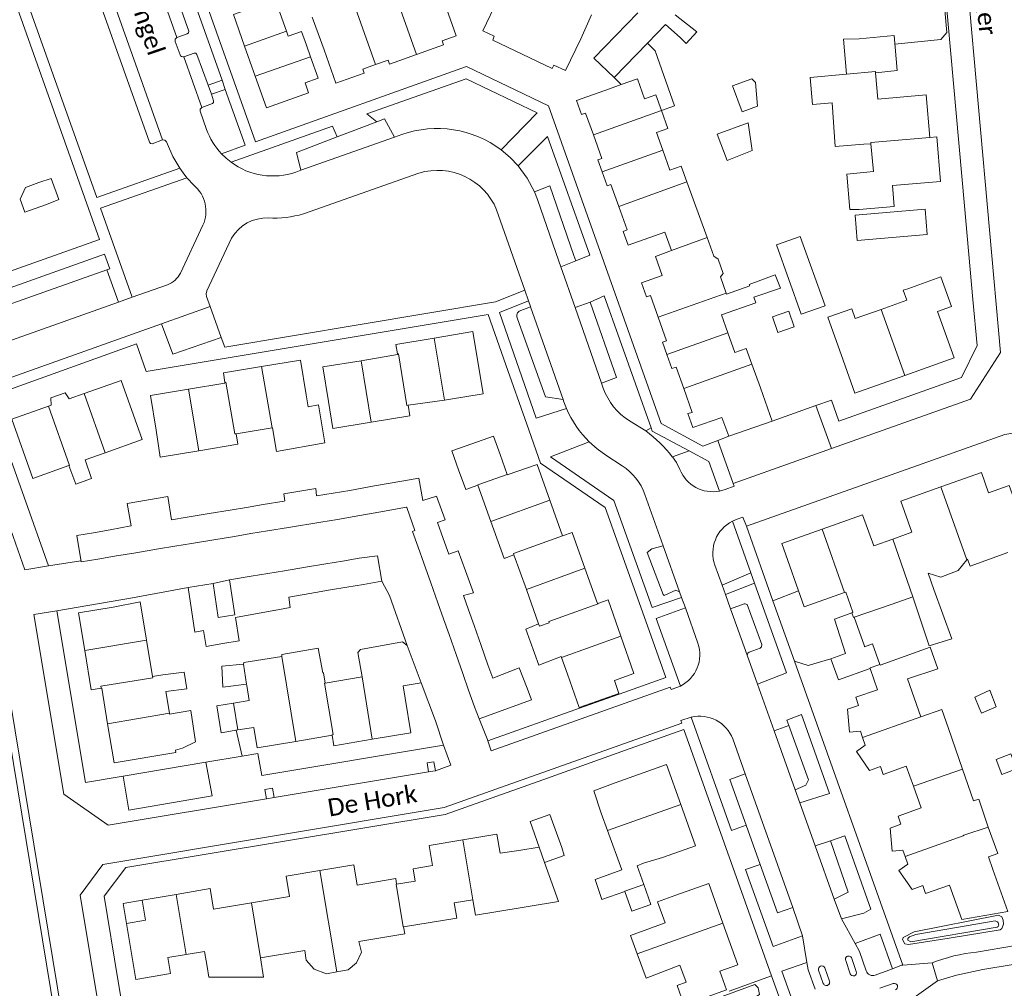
# Model space of a CAD drawing. Extents: x 177628 to 188968, y 384226 to 390673.
# Tile 221 of 256: x 184523 to 184663, y 386131 to 386269. Entities that reach past the tile are written whole.
import ezdxf

# ---------------------------------------------------------------- set-up
doc = ezdxf.new("R2010")
doc.units = 0
for name, color, linetype, lineweight in [('B01_D', 14, 'Continuous', 9), ('B01_F', 14, 'Continuous', 9), ('B01_T', 14, 'Continuous', 9), ('B02_D', 14, 'Continuous', 9), ('B02_F', 14, 'Continuous', 9), ('B02_T', 14, 'Continuous', 9), ('B07_D', 14, 'Continuous', 9), ('B11_F', 14, 'Continuous', 9), ('B11_S', 14, 'Continuous', 9), ('B14_F', 14, 'Continuous', 9), ('B17_T', 14, 'Continuous', 9), ('T01_F', 253, 'Continuous', 9), ('T01_T', 253, 'Continuous', 9), ('T04_F', 253, 'HAAG', 9), ('T05_F', 253, 'Continuous', 9), ('T05_T', 253, 'Continuous', 9), ('T09_F', 253, 'Continuous', 9), ('T22_T', 253, 'Continuous', 9), ('V00_D', 253, 'Continuous', 9), ('V00_F', 8, 'Continuous', 9), ('V00_T', 8, 'Continuous', 9), ('W01_F', 253, 'Continuous', 9), ('Z06', 7, 'Continuous', 9)]:
    doc.layers.add(name, color=color, linetype=linetype, lineweight=lineweight)
doc.styles.add('Legend', font='calibri.ttf')
doc.linetypes.add('HAAG', pattern='A,4,-1,[5,TOPOCAD.SHX,S=0.35,R=0,X=-0.35,Y=-0.35],-1', length=6)

msp = doc.modelspace()

# ---------------------------------------------------------------- linework, layer by layer
at = {"layer": 'B01_D', "linetype": 'Continuous'}
for points in [[(184579.481, 386263.843), (184583.324, 386265.21), (184583.133, 386265.785), (184585.118, 386266.489), (184583.443, 386271.2)], [(184566.321, 386264.484), (184567.98, 386259.767), (184572.018, 386261.187), (184571.828, 386261.745), (184573.632, 386262.392)], [(184573.632, 386262.392), (184575.418, 386263.032), (184575.609, 386262.466), (184579.481, 386263.843)], [(184532.084, 386215.515), (184537.378, 386217.391), (184540.367, 386208.957), (184535.08, 386207.075)], [(184529.951, 386214.759), (184532.084, 386215.515)], [(184529.908, 386205.234), (184524.794, 386203.414), (184521.786, 386211.866), (184526.985, 386213.708)], [(184526.985, 386213.708), (184527.385, 386213.85)], [(184535.08, 386207.075), (184532.214, 386206.055)]]:
    msp.add_lwpolyline(points, dxfattribs=at)
at = {"layer": 'B01_F', "linetype": 'Continuous'}
for points in [[(184566.421, 386208.461), (184565.478, 386213.885), (184564.037, 386213.634)], [(184641.521, 386184.269), (184641.681, 386184.327), (184640.662, 386187.222)], [(184595.066, 386181.942), (184596.928, 386176.814), (184600.108, 386178.031)], [(184605.808, 386155.703), (184604.759, 386158.902), (184607.797, 386160.031)]]:
    msp.add_lwpolyline(points, dxfattribs=at)
at = {"layer": 'B01_T', "linetype": 'Continuous'}
for points in [[(184558.078, 386271.184), (184553.364, 386269.517), (184554.952, 386265.027)], [(184558.078, 386271.184), (184559.306, 386271.738), (184560.936, 386267.143)], [(184591.077, 386271.711), (184588.921, 386267.2), (184590.561, 386266.428), (184590.332, 386265.863), (184598.79, 386261.818), (184599.065, 386262.335), (184600.719, 386261.564), (184602.877, 386266.074)], [(184604.397, 386269.503), (184602.877, 386266.074)], [(184564.609, 386269.168), (184566.321, 386264.484)], [(184560.936, 386267.143), (184561.182, 386266.451), (184563.063, 386267.119), (184563.783, 386265.169)], [(184554.952, 386265.027), (184556.473, 386260.725)], [(184564.369, 386263.517), (184563.783, 386265.169)], [(184556.473, 386260.725), (184558.061, 386256.234), (184564.082, 386258.37), (184563.594, 386259.783), (184565.456, 386260.457), (184564.369, 386263.517)], [(184640.776, 386261.006), (184635.589, 386260.532), (184635.94, 386256.697)], [(184652.656, 386252.024), (184652.114, 386258.094), (184645.226, 386257.489), (184644.904, 386261.226)], [(184614.378, 386255.849), (184613.583, 386258.091), (184611.982, 386257.524), (184610.98, 386260.349), (184608.657, 386259.539)], [(184607.002, 386258.962), (184602.297, 386257.271), (184603.002, 386255.271), (184603.576, 386255.478), (184604.686, 386252.374)], [(184608.657, 386259.539), (184607.002, 386258.962)], [(184638.701, 386256.943), (184635.94, 386256.697)], [(184614.596, 386250.179), (184613.697, 386252.714), (184615.289, 386253.278), (184614.378, 386255.849)], [(184604.686, 386252.374), (184605.882, 386249.029), (184605.307, 386248.826), (184605.92, 386247.092)], [(184642.584, 386241.764), (184647.567, 386242.181), (184647.317, 386245.161), (184654.183, 386245.736), (184653.648, 386252.12), (184652.656, 386252.024)], [(184618, 386245.662), (184617.201, 386247.914), (184615.6, 386247.346), (184614.596, 386250.179)], [(184640.809, 386246.798), (184644.604, 386247.137), (184644.248, 386251.12)], [(184644.248, 386251.12), (184643.255, 386251.032)], [(184605.92, 386247.092), (184606.625, 386245.095), (184607.193, 386245.291), (184608.309, 386242.187)], [(184640.809, 386246.798), (184641.259, 386241.717)], [(184608.309, 386242.187), (184609.512, 386238.842), (184608.934, 386238.628), (184609.646, 386236.64), (184614.878, 386238.521), (184615.822, 386235.895)], [(184641.259, 386241.717), (184642.584, 386241.764)], [(184615.822, 386235.895), (184613.535, 386235.063)], [(184613.535, 386235.063), (184614.512, 386232.332), (184611.546, 386231.271), (184612.258, 386229.278), (184612.816, 386229.48), (184613.929, 386226.372)], [(184622.79, 386232.153), (184623.62, 386229.815)], [(184649.072, 386218.091), (184656.101, 386220.597), (184653.752, 386227.189), (184655.739, 386227.898), (184654.231, 386232.131), (184649.521, 386230.452)], [(184623.62, 386229.815), (184623.672, 386229.669), (184626.98, 386230.844)], [(184645.718, 386227.506), (184649.363, 386228.8), (184648.858, 386230.223), (184649.521, 386230.452)], [(184623.846, 386224.162), (184622.942, 386226.707), (184627.833, 386228.444), (184627.551, 386229.238)], [(184640.284, 386220.267), (184638.114, 386226.398), (184641.508, 386227.603), (184642.01, 386226.189), (184645.718, 386227.506)], [(184613.929, 386226.372), (184615.129, 386223.021), (184614.55, 386222.815), (184615.168, 386221.086)], [(184576.757, 386221.158), (184576.539, 386222.523), (184581.995, 386223.42)], [(184581.995, 386223.42), (184587.52, 386224.329), (184588.974, 386215.471), (184584.04, 386214.661)], [(184627.268, 386219.676), (184626.448, 386221.913), (184624.846, 386221.344), (184623.846, 386224.162)], [(184571.559, 386220.193), (184576.774, 386221.051), (184576.757, 386221.158)], [(184615.168, 386221.086), (184615.877, 386219.101), (184616.466, 386219.278), (184617.555, 386216.207)], [(184552.139, 386217.098), (184551.935, 386218.462), (184557.365, 386219.353)], [(184557.365, 386219.353), (184562.944, 386220.269), (184563.754, 386215.335)], [(184566.943, 386214.366), (184566.131, 386219.3), (184571.559, 386220.193)], [(184628.505, 386216.302), (184627.268, 386219.676)], [(184640.284, 386220.267), (184641.963, 386215.557), (184649.072, 386218.091)], [(184542.346, 386210.304), (184541.532, 386215.237), (184546.981, 386216.136)], [(184546.981, 386216.136), (184552.155, 386216.99), (184552.139, 386217.098)], [(184623.996, 386209.414), (184623.006, 386212.108), (184618.88, 386210.65), (184618.159, 386212.642), (184618.752, 386212.829), (184617.555, 386216.207)], [(184628.505, 386216.302), (184630.165, 386211.585)], [(184529.951, 386214.759), (184529.388, 386215.622), (184527.314, 386214.887), (184527.385, 386213.85)], [(184564.037, 386213.634), (184563.754, 386215.335)], [(184573.009, 386211.444), (184567.517, 386210.538), (184566.943, 386214.366)], [(184578.284, 386213.833), (184578.528, 386212.355), (184573.009, 386211.444)], [(184583.451, 386214.576), (184578.284, 386213.833)], [(184584.04, 386214.661), (184583.451, 386214.576)], [(184558.873, 386210.613), (184553.75, 386209.78)], [(184558.941, 386210.624), (184558.873, 386210.613)], [(184630.165, 386211.585), (184623.996, 386209.414)], [(184548.428, 386207.352), (184542.935, 386206.434), (184542.346, 386210.304)], [(184553.75, 386209.78), (184553.98, 386208.28), (184548.428, 386207.352)], [(184598.463, 386200.311), (184596.645, 386205.392), (184592.407, 386203.908), (184592.379, 386203.987)], [(184654.238, 386202.224), (184659.99, 386204.26), (184661.03, 386201.34), (184663.97, 386202.38), (184665.34, 386198.55)], [(184590.066, 386197.262), (184588.207, 386202.446)], [(184647.354, 386194.775), (184650.07, 386195.74), (184648.49, 386200.19), (184654.238, 386202.224)], [(184600.287, 386195.245), (184598.463, 386200.311)], [(184637.304, 386196.198), (184643.05, 386198.24), (184644.64, 386193.81), (184647.354, 386194.775)], [(184593.36, 386192.52), (184591.95, 386192.01), (184590.066, 386197.262)], [(184603.473, 386190.635), (184601.67, 386195.718), (184600.287, 386195.245)], [(184637.304, 386196.198), (184631.54, 386194.15), (184634.753, 386185.125)], [(184595.127, 386187.566), (184593.36, 386192.52)], [(184605.328, 386185.592), (184605.269, 386185.571), (184603.473, 386190.635)], [(184653.224, 386187.58), (184652.401, 386189.899)], [(184596.869, 386182.679), (184595.127, 386187.566)], [(184634.753, 386185.125), (184640.483, 386187.159)], [(184640.483, 386187.159), (184640.662, 386187.222)], [(184536.213, 386185.07), (184540.07, 386185.83), (184540.986, 386180.346)], [(184608.595, 386180.932), (184606.768, 386186.114), (184605.328, 386185.592)], [(184647.274, 386185.467), (184650.243, 386186.521)], [(184532.167, 386178.872), (184531.279, 386184.257), (184536.213, 386185.07)], [(184540.986, 386180.346), (184541.849, 386175.174)], [(184578.118, 386179.616), (184577.447, 386180.141), (184571.484, 386179.041)], [(184580.13, 386174.257), (184578.118, 386179.616)], [(184601.012, 386175.494), (184602.676, 386170.779), (184608.324, 386172.771), (184607.672, 386174.62), (184610.473, 386175.607), (184608.595, 386180.932)], [(184534.523, 386173.495), (184533.092, 386173.258), (184532.167, 386178.872)], [(184600.15, 386177.912), (184600.108, 386178.031)], [(184601.012, 386175.494), (184600.15, 386177.912)], [(184645.53, 386176.901), (184645.565, 386176.803)], [(184541.849, 386175.174), (184543.327, 386175.421)], [(184566.445, 386174.245), (184566.198, 386175.713), (184566.113, 386175.699)], [(184645.187, 386173.298), (184644.151, 386176.303)], [(184571.697, 386175.127), (184566.445, 386174.245)], [(184577.544, 386173.846), (184580.13, 386174.257)], [(184649.467, 386174.837), (184651.379, 386169.428)], [(184535.427, 386168.436), (184534.594, 386173.507), (184534.523, 386173.495)], [(184543.723, 386173.031), (184544.237, 386169.932)], [(184555.277, 386173.878), (184555.631, 386171.766)], [(184577.83, 386172.069), (184577.544, 386173.846)], [(184643.068, 386166.487), (184642.76, 386167.38), (184641.2, 386167.25), (184640.93, 386170.52), (184642.49, 386171.07), (184642.09, 386172.23), (184645.187, 386173.298)], [(184555.631, 386171.766), (184553.36, 386171.387)], [(184577.83, 386172.069), (184578.65, 386167.136), (184573.168, 386166.225)], [(184544.237, 386169.932), (184544.254, 386169.832)], [(184545.115, 386164.698), (184545.175, 386164.341), (184536.343, 386162.86), (184535.427, 386168.436)], [(184556.274, 386167.929), (184553.999, 386167.559)], [(184562.259, 386165.934), (184556.745, 386165.014), (184556.274, 386167.929)], [(184567.431, 386166.797), (184562.259, 386165.934)], [(184573.168, 386166.225), (184567.662, 386165.31), (184567.431, 386166.797)], [(184649.27, 386162.383), (184646.01, 386161.2), (184645.6, 386162.33), (184644.05, 386161.77), (184642.18, 386164.5), (184643.45, 386165.38), (184643.068, 386166.487)], [(184617.126, 386156.955), (184615.108, 386162.631), (184607.797, 386160.031)], [(184649.27, 386162.383), (184650.299, 386159.548)], [(184649.117, 386149.542), (184648.81, 386150.42), (184647.26, 386150.28), (184647, 386153.56), (184648.53, 386154.15), (184648.12, 386155.27), (184651.408, 386156.44), (184650.299, 386159.548)], [(184614.52, 386149.382), (184619.224, 386151.054), (184617.126, 386156.955)], [(184606.678, 386153.252), (184605.808, 386155.703)], [(184576.632, 386145.57), (184579.298, 386145.999), (184579.007, 386147.775), (184581.731, 386148.221), (184581.261, 386151.098), (184586.052, 386151.895)], [(184586.052, 386151.895), (184590.942, 386152.709), (184591.393, 386149.996), (184594.078, 386150.368)], [(184611.85, 386148.57), (184614.52, 386149.382)], [(184649.117, 386149.542), (184649.51, 386148.42), (184648.23, 386147.54), (184650.11, 386144.83), (184651.64, 386145.38), (184652.05, 386144.25), (184655.44, 386145.45), (184657.19, 386140.55), (184663.76, 386141.68)], [(184555.927, 386142.934), (184561.36, 386143.83), (184560.887, 386146.711), (184565.704, 386147.513)], [(184565.704, 386147.513), (184570.555, 386148.32), (184571.031, 386145.459), (184576.505, 386146.37), (184576.632, 386145.57)], [(184597.735, 386148.692), (184599.73, 386143.116), (184595.404, 386142.411)], [(184608.74, 386147.603), (184604.92, 386146.26), (184605.91, 386143.38), (184609.181, 386144.529)], [(184611.855, 386145.53), (184610.911, 386148.213)], [(184663.76, 386141.68), (184661.625, 386147.659)], [(184545.182, 386144.119), (184550.046, 386144.95), (184550.518, 386142.042), (184555.927, 386142.934)], [(184623.157, 386140.002), (184621.128, 386145.689), (184616.419, 386144.009)], [(184540.344, 386143.293), (184537.639, 386142.831), (184538.113, 386139.986)], [(184540.344, 386143.293), (184540.816, 386140.431), (184538.113, 386139.986)], [(184540.344, 386143.293), (184545.182, 386144.119)], [(184587.499, 386143.352), (184584.845, 386142.919), (184585.198, 386140.748), (184577.628, 386139.514)], [(184587.499, 386143.352), (184587.866, 386141.182), (184590.508, 386141.613)], [(184616.419, 386144.009), (184613.816, 386143.088), (184614.895, 386140.054)], [(184595.404, 386142.411), (184590.508, 386141.613)], [(184538.113, 386139.986), (184539.444, 386132.005), (184544.376, 386132.828)], [(184577.628, 386139.514), (184577.792, 386138.517), (184571.242, 386137.428)], [(184617.551, 386128.56), (184617.626, 386128.351), (184623.648, 386130.5), (184622.692, 386133.18), (184625.263, 386134.098), (184623.157, 386140.002)], [(184563.542, 386136.149), (184557.211, 386135.096)], [(184546.607, 386135.565), (184543.993, 386135.13), (184544.376, 386132.828)], [(184549.612, 386133.833), (184549.251, 386136.004), (184546.607, 386135.565)], [(184617.027, 386134.059), (184617.904, 386131.592), (184616.624, 386131.161)], [(184616.624, 386131.161), (184617.551, 386128.56)]]:
    msp.add_lwpolyline(points, dxfattribs=at)
at = {"layer": 'B02_D', "linetype": 'Continuous'}
for points in [[(184638.556, 386177.721), (184640.613, 386178.449)], [(184644.151, 386176.303), (184639.626, 386174.7), (184638.556, 386177.721)]]:
    msp.add_lwpolyline(points, dxfattribs=at)
at = {"layer": 'B02_F', "linetype": 'Continuous'}
for points in [[(184574.12, 386198.599), (184578.054, 386199.297), (184578.071, 386199.25)], [(184578.071, 386199.25), (184579.242, 386195.985)], [(184570.57, 386197.97), (184574.12, 386198.599)], [(184561.202, 386196.42), (184565.832, 386197.186)], [(184550.552, 386194.658), (184553.503, 386195.146)], [(184558.241, 386195.93), (184561.202, 386196.42)], [(184547.403, 386194.137), (184550.552, 386194.658)], [(184539.447, 386192.821), (184536.397, 386192.316)], [(184542.665, 386193.353), (184539.447, 386192.821)], [(184571.31, 386192.04), (184573.917, 386192.398), (184574.528, 386188.785)], [(184563.625, 386190.756), (184566.555, 386191.244)], [(184580.501, 386191.337), (184581.504, 386188.509)], [(184552.792, 386188.962), (184555.918, 386189.472)], [(184560.654, 386190.261), (184563.625, 386190.756)], [(184546.924, 386187.875), (184550.476, 386188.459)], [(184550.476, 386188.459), (184551.181, 386183.592)], [(184553.577, 386183.993), (184552.792, 386188.962)], [(184574.528, 386188.785), (184571.92, 386188.3)], [(184581.504, 386188.509), (184582.506, 386185.682)], [(184547.865, 386181.516), (184546.924, 386187.875)], [(184640.613, 386178.449), (184639.044, 386183.373), (184641.521, 386184.269)], [(184641.861, 386183.643), (184643.314, 386179.526)], [(184584.111, 386181.157), (184585.106, 386178.338)], [(184585.106, 386178.338), (184586.075, 386175.594)], [(184643.314, 386179.526), (184643.352, 386179.419)]]:
    msp.add_lwpolyline(points, dxfattribs=at)
at = {"layer": 'B02_T', "linetype": 'Continuous'}
for points in [[(184611.029, 386269.765), (184604.768, 386263.314), (184607.635, 386260.531)], [(184612.383, 386265.427), (184614.977, 386268.101)], [(184607.635, 386260.531), (184612.383, 386265.427)], [(184640.332, 386265.997), (184642.572, 386266.061)], [(184640.776, 386261.006), (184640.332, 386265.997)], [(184644.904, 386261.226), (184648.012, 386261.532), (184647.551, 386266.521), (184642.572, 386266.061)], [(184525.63, 386245.57), (184523.74, 386244.88), (184522.96, 386243.22), (184523.61, 386241.36), (184526.72, 386242.46)], [(184642.3, 386237.33), (184641.996, 386240.927), (184651.964, 386241.768), (184652.268, 386238.17), (184642.3, 386237.33)], [(184637.709, 386228.018), (184634.184, 386237.907), (184630.794, 386236.699)], [(184630.794, 386236.699), (184634.305, 386226.813), (184637.709, 386228.018)], [(184591.376, 386206.81), (184590.437, 386209.453), (184585.725, 386207.779)], [(184584.505, 386207.345), (184585.725, 386207.779)], [(184585.47, 386204.655), (184584.505, 386207.345)], [(184592.379, 386203.987), (184591.376, 386206.81)], [(184580.365, 386200.278), (184579.8, 386203.461), (184577.39, 386203.033)], [(184588.207, 386202.446), (184586.484, 386201.827), (184585.47, 386204.655)], [(184567.579, 386201.323), (184565.211, 386200.937)], [(184569.95, 386201.71), (184567.579, 386201.323)], [(184555.247, 386199.288), (184552.882, 386198.897)], [(184557.62, 386199.681), (184555.247, 386199.288)], [(184546.782, 386197.888), (184544.537, 386197.517)], [(184568.201, 386197.578), (184570.57, 386197.97)], [(184565.832, 386197.186), (184568.201, 386197.578)], [(184583.282, 386194.865), (184582.478, 386197.132)], [(184533.407, 386195.675), (184531.039, 386195.283), (184531.659, 386191.532), (184534.028, 386191.924)], [(184535.777, 386196.067), (184533.407, 386195.675)], [(184553.503, 386195.146), (184555.872, 386195.538)], [(184555.872, 386195.538), (184558.241, 386195.93)], [(184579.242, 386195.985), (184578.896, 386195.862), (184579.699, 386193.599)], [(184542.665, 386193.353), (184545.034, 386193.745)], [(184545.034, 386193.745), (184547.403, 386194.137)], [(184584.082, 386192.607), (184583.282, 386194.865)], [(184534.028, 386191.924), (184536.397, 386192.316)], [(184579.699, 386193.599), (184580.501, 386191.337)], [(184568.923, 386191.64), (184566.555, 386191.244)], [(184571.31, 386192.04), (184568.923, 386191.64)], [(184558.286, 386189.867), (184555.918, 386189.472)], [(184560.654, 386190.261), (184558.286, 386189.867)], [(184569.554, 386187.904), (184571.92, 386188.3)], [(184567.2, 386187.51), (184569.554, 386187.904)], [(184586.891, 386184.689), (184586.164, 386186.737)], [(184582.506, 386185.682), (184583.309, 386183.419)], [(184553.577, 386183.993), (184551.211, 386183.597)], [(184587.693, 386182.427), (184586.891, 386184.689)], [(184551.211, 386183.597), (184551.181, 386183.592)], [(184551.835, 386179.866), (184554.201, 386180.261), (184553.642, 386183.606)], [(184583.309, 386183.419), (184584.111, 386181.157)], [(184549.096, 386181.735), (184549.475, 386179.471), (184551.835, 386179.866)], [(184643.352, 386179.419), (184644.495, 386179.824), (184645.53, 386176.901)], [(184590.335, 386174.933), (184589.659, 386176.854)], [(184586.075, 386175.594), (184586.898, 386173.253)], [(184595.239, 386173.516), (184594.091, 386176.409)], [(184586.898, 386173.253), (184587.734, 386170.877)], [(184553.36, 386171.387), (184550.993, 386170.991)], [(184550.993, 386170.991), (184551.636, 386167.175), (184553.999, 386167.559)], [(184600.171, 386150.801), (184598.49, 386155.51), (184595.66, 386154.5), (184596.961, 386150.854)], [(184597.735, 386148.692), (184600.52, 386149.66), (184600.171, 386150.801)], [(184609.181, 386144.529), (184610.16, 386141.74), (184612.85, 386142.7), (184611.855, 386145.53)]]:
    msp.add_lwpolyline(points, dxfattribs=at)
at = {"layer": 'B07_D', "linetype": 'Continuous'}
for points in [[(184579.481, 386263.843), (184576.132, 386273.259)], [(184573.632, 386262.392), (184570.48, 386271.252)], [(184554.952, 386265.027), (184560.936, 386267.143)], [(184564.369, 386263.517), (184556.473, 386260.725)], [(184640.776, 386261.006), (184644.889, 386261.405), (184644.904, 386261.226)], [(184614.378, 386255.849), (184604.686, 386252.374)], [(184644.248, 386251.12), (184644.235, 386251.267), (184652.656, 386252.024)], [(184614.596, 386250.179), (184605.92, 386247.092)], [(184618, 386245.662), (184608.309, 386242.187)], [(184615.822, 386235.895), (184620.883, 386237.749)], [(184623.62, 386229.815), (184613.929, 386226.372)], [(184645.718, 386227.506), (184649.072, 386218.091)], [(184581.995, 386223.42), (184583.451, 386214.576)], [(184623.846, 386224.162), (184615.168, 386221.086)], [(184576.757, 386221.158), (184576.889, 386221.18), (184578.107, 386213.804), (184578.284, 386213.833)], [(184557.365, 386219.353), (184558.873, 386210.613)], [(184571.559, 386220.193), (184573.009, 386211.444)], [(184617.555, 386216.207), (184627.268, 386219.676)], [(184546.981, 386216.136), (184548.428, 386207.352)], [(184552.139, 386217.098), (184552.301, 386217.125), (184553.573, 386209.752), (184553.75, 386209.78)], [(184532.084, 386215.515), (184535.08, 386207.075)], [(184526.985, 386213.708), (184529.997, 386205.266), (184529.908, 386205.234)], [(184588.207, 386202.446), (184588.191, 386202.493), (184592.379, 386203.987)], [(184654.238, 386202.224), (184657.941, 386191.789)], [(184590.066, 386197.262), (184598.463, 386200.311)], [(184600.287, 386195.245), (184593.3, 386192.689), (184593.36, 386192.52)], [(184637.304, 386196.198), (184640.483, 386187.159)], [(184647.354, 386194.775), (184650.243, 386186.521)], [(184595.127, 386187.566), (184603.473, 386190.635)], [(184596.869, 386182.679), (184596.99, 386182.34), (184598.39, 386182.85), (184598.33, 386183.019), (184605.35, 386185.531), (184605.328, 386185.592)], [(184641.521, 386184.269), (184641.758, 386183.608), (184641.861, 386183.643)], [(184532.167, 386178.872), (184540.986, 386180.346)], [(184600.15, 386177.912), (184608.595, 386180.932)], [(184554.821, 386176.94), (184555.245, 386174.079)], [(184560.262, 386178.015), (184562.259, 386165.934)], [(184644.151, 386176.303), (184644.118, 386176.398), (184645.53, 386176.901)], [(184534.523, 386173.495), (184534.472, 386173.797), (184541.876, 386175.007), (184541.849, 386175.174)], [(184566.445, 386174.245), (184566.357, 386174.22), (184567.567, 386166.897), (184567.419, 386166.873), (184567.431, 386166.797)], [(184571.697, 386175.127), (184573.168, 386166.225)], [(184553.36, 386171.387), (184553.999, 386167.559)], [(184535.427, 386168.436), (184544.237, 386169.932)], [(184643.068, 386166.487), (184651.379, 386169.428)], [(184650.299, 386159.548), (184657.325, 386161.975)], [(184606.678, 386153.252), (184617.126, 386156.955)], [(184657.515, 386152.55), (184660.958, 386153.703)], [(184586.052, 386151.895), (184587.499, 386143.352)], [(184649.117, 386149.542), (184657.39, 386152.478), (184657.515, 386152.55)], [(184596.961, 386150.854), (184597.7, 386148.68), (184597.735, 386148.692)], [(184565.704, 386147.513), (184568.09, 386133.076)], [(184576.632, 386145.57), (184576.577, 386145.561), (184577.578, 386139.506), (184577.628, 386139.514)], [(184609.181, 386144.529), (184609.163, 386144.581), (184611.855, 386145.53)], [(184545.182, 386144.119), (184546.607, 386135.565)], [(184555.927, 386142.934), (184557.211, 386135.096)], [(184610.942, 386135.653), (184623.157, 386140.002)]]:
    msp.add_lwpolyline(points, dxfattribs=at)
at = {"layer": 'B11_F', "linetype": 'Continuous'}
for points in [[(184620.883, 386237.749), (184618, 386245.662)], [(184647.274, 386185.467), (184641.861, 386183.643)], [(184655.315, 386167.783), (184654.337, 386170.496), (184651.379, 386169.428)], [(184655.315, 386167.783), (184657.325, 386161.975)]]:
    msp.add_lwpolyline(points, dxfattribs=at)
at = {"layer": 'B11_S', "linetype": 'Continuous'}
for points in [[(184643.255, 386251.032), (184639.175, 386250.711), (184638.701, 386256.943)], [(184620.883, 386237.749), (184621.871, 386235.071), (184622.477, 386234.673), (184623.176, 386232.617), (184622.79, 386232.153)], [(184627.551, 386229.238), (184631.355, 386230.525), (184630.61, 386232.415), (184626.913, 386231.031), (184626.98, 386230.844)], [(184566.421, 386208.461), (184559.526, 386207.261), (184558.941, 386210.624)], [(184532.214, 386206.055), (184533.129, 386203.394), (184530.921, 386202.609), (184529.908, 386205.234)], [(184657.941, 386191.789), (184658.02, 386191.882), (184658.388, 386190.885), (184663.749, 386192.873)], [(184652.401, 386189.899), (184654.195, 386189.36), (184656.666, 386190.282), (184657.941, 386191.789)], [(184653.224, 386187.58), (184655.761, 386180.538), (184652.572, 386179.569), (184650.243, 386186.521)], [(184595.066, 386181.942), (184596.869, 386182.679)], [(184560.262, 386178.015), (184560.245, 386178.304), (184565.44, 386179.231), (184566.113, 386175.699)], [(184571.697, 386175.127), (184571.11, 386178.578), (184571.484, 386179.041)], [(184645.565, 386176.803), (184652.674, 386179.347), (184653.78, 386176.296), (184649.467, 386174.837)], [(184554.821, 386176.94), (184554.844, 386177.198), (184560.262, 386178.015)], [(184543.723, 386173.031), (184546.743, 386173.446), (184546.343, 386175.8), (184543.327, 386175.421)], [(184555.277, 386173.878), (184555.245, 386174.079)], [(184545.115, 386164.698), (184546.123, 386164.96), (184547.983, 386165.885), (184547.301, 386170.33), (184544.254, 386169.832)], [(184657.325, 386161.975), (184658.895, 386157.44)], [(184658.895, 386157.44), (184659.625, 386157.684), (184660.958, 386153.703)], [(184606.678, 386153.252), (184608.74, 386147.603)], [(184660.958, 386153.703), (184662.354, 386149.938), (184660.996, 386149.469), (184661.625, 386147.659)], [(184596.961, 386150.854), (184594.078, 386150.368)], [(184611.85, 386148.57), (184610.911, 386148.213)], [(184610.942, 386135.653), (184609.98, 386138.255), (184614.895, 386140.054)], [(184568.09, 386133.076), (184566.64, 386132.805), (184564.859, 386133.486), (184563.75, 386134.73), (184563.542, 386136.149)], [(184571.242, 386137.428), (184571.605, 386135.877), (184570.902, 386134.389), (184569.733, 386133.384), (184568.09, 386133.076)], [(184549.612, 386133.833), (184549.857, 386132.323), (184557.635, 386132.335), (184557.211, 386135.096)], [(184617.027, 386134.059), (184612.226, 386132.182), (184610.942, 386135.653)]]:
    msp.add_lwpolyline(points, dxfattribs=at)
at = {"layer": 'B14_F', "linetype": 'Continuous'}
for points in [[(184616.326, 386269.492), (184619.411, 386267.04), (184617.927, 386265.401), (184617.064, 386266.253)], [(184614.977, 386268.101), (184617.064, 386266.253)], [(184627.814, 386259.844), (184627.272, 386260.387), (184624.507, 386259.385), (184625.897, 386255.671), (184628.102, 386256.479), (184627.814, 386259.844)], [(184626.739, 386254.085), (184627.298, 386250.126), (184623.774, 386248.703), (184622.335, 386252.46), (184626.739, 386254.085)], [(184525.63, 386245.57), (184527.365, 386246.178), (184528.46, 386243.183), (184526.72, 386242.46)], [(184633.323, 386225), (184632.566, 386227.246), (184630.237, 386226.458), (184630.994, 386224.212), (184633.323, 386225)], [(184573.456, 386202.333), (184569.95, 386201.71)], [(184577.39, 386203.033), (184573.456, 386202.333)], [(184544.537, 386197.517), (184544.002, 386200.815), (184538.22, 386199.817), (184538.779, 386196.645), (184538.755, 386196.64)], [(184565.211, 386200.937), (184565.111, 386201.981), (184560.558, 386201.197), (184560.685, 386200.206), (184560.584, 386200.189)], [(184582.478, 386197.132), (184583.565, 386197.495), (184582.334, 386200.888), (184580.365, 386200.278)], [(184560.584, 386200.189), (184557.62, 386199.681)], [(184549.925, 386198.408), (184546.782, 386197.888)], [(184552.882, 386198.897), (184549.925, 386198.408)], [(184538.755, 386196.64), (184535.777, 386196.067)], [(184586.434, 386190.251), (184585.412, 386193.069), (184584.082, 386192.607)], [(184586.164, 386186.737), (184587.576, 386187.101), (184586.434, 386190.251)], [(184564.244, 386187.011), (184561.279, 386186.511), (184561.45, 386185.038), (184559.167, 386184.578)], [(184567.2, 386187.51), (184564.244, 386187.011)], [(184559.167, 386184.578), (184559.12, 386184.568), (184553.642, 386183.606)], [(184588.69, 386179.602), (184587.693, 386182.427)], [(184549.096, 386181.735), (184547.865, 386181.516)], [(184589.659, 386176.854), (184588.69, 386179.602)], [(184555.245, 386174.079), (184551.864, 386173.668), (184551.737, 386176.666), (184554.821, 386176.94)], [(184594.091, 386176.409), (184590.335, 386174.933)], [(184595.239, 386173.516), (184595.868, 386171.877), (184588.419, 386169.123)], [(184659.045, 386172.258), (184661.179, 386173.224), (184662.083, 386170.85), (184660.013, 386169.95), (184659.671, 386170.711)], [(184659.671, 386170.711), (184659.045, 386172.258)], [(184588.419, 386169.123), (184587.734, 386170.877)], [(184662.891, 386161.224), (184662.081, 386163.35), (184664.2, 386164.145), (184664.997, 386162.023), (184662.891, 386161.224)]]:
    msp.add_lwpolyline(points, dxfattribs=at)
at = {"layer": 'B17_T', "linetype": 'Continuous'}
for points in [[(184614.378, 386255.849), (184616.254, 386256.514), (184613.469, 386264.374), (184612.383, 386265.427)], [(184608.657, 386259.539), (184607.635, 386260.531)]]:
    msp.add_lwpolyline(points, dxfattribs=at)
at = {"layer": 'T01_F', "linetype": 'Continuous'}
for points in [[(184647.665, 386265.287), (184654.207, 386265.948), (184655.053, 386266.96), (184654.273, 386276.025), (184652.901, 386289.629)], [(184526.995, 386190.931), (184531.635, 386191.678)], [(184630.285, 386185.969), (184633.942, 386187.403)], [(184638.556, 386177.721), (184635.28, 386176.726), (184633.356, 386177.346)], [(184554.597, 386163.83), (184553.75, 386167.519)]]:
    msp.add_lwpolyline(points, dxfattribs=at)
at = {"layer": 'T01_T', "linetype": 'Continuous'}
for points in [[(184630.165, 386211.585), (184636.405, 386213.783)], [(184526.995, 386190.931), (184520.042, 386210.537)], [(184630.285, 386185.969), (184633.356, 386177.346)], [(184612.375, 386182.384), (184614.989, 386175.034), (184608.357, 386172.678)], [(184582.155, 386168.862), (184580.13, 386174.257)], [(184602.713, 386170.674), (184589.62, 386166.024)], [(184549.456, 386162.968), (184537.641, 386160.987)], [(184554.597, 386163.83), (184549.456, 386162.968)]]:
    msp.add_lwpolyline(points, dxfattribs=at)
at = {"layer": 'T04_F', "linetype": 'HAAG'}
msp.add_lwpolyline([(184624.053, 386130.337), (184630.082, 386132.504)], dxfattribs=at)
at = {"layer": 'T05_F', "linetype": 'Continuous'}
for points in [[(184552.792, 386188.962), (184550.476, 386188.459)], [(184574.528, 386188.785), (184575.607, 386186.717), (184578.118, 386179.616)], [(184546.924, 386187.875), (184538.966, 386186.381)]]:
    msp.add_lwpolyline(points, dxfattribs=at)
at = {"layer": 'T05_T', "linetype": 'Continuous'}
for points in [[(184658.782, 386228.931), (184657.582, 386242.243)], [(184592.192, 386219.619), (184595.175, 386211.134)], [(184596.794, 386160.231), (184609.928, 386164.912)], [(184538.246, 386123.859), (184536.896, 386131.995)]]:
    msp.add_lwpolyline(points, dxfattribs=at)
at = {"layer": 'T09_F', "linetype": 'Continuous'}
for points in [[(184662.678, 386139.088), (184655.418, 386137.871), (184649.624, 386136.968), (184649.086, 386137.086), (184648.731, 386137.716), (184648.851, 386138), (184650.395, 386138.793), (184662.416, 386141.174)], [(184662.678, 386139.088), (184662.917, 386139.28), (184663.165, 386139.883), (184663.123, 386140.466), (184662.897, 386140.918), (184662.416, 386141.174)], [(184627.291, 386129.167), (184628.372, 386129.858), (184628.173, 386130.828), (184627.679, 386131.305), (184618.256, 386127.814), (184618.664, 386126.799), (184619.298, 386126.217), (184627.291, 386129.167)]]:
    msp.add_lwpolyline(points, dxfattribs=at)
at = {"layer": 'T22_T', "linetype": 'Continuous'}
msp.add_lwpolyline([(184636.405, 386213.783), (184638.623, 386214.564)], dxfattribs=at)
at = {"layer": 'V00_D', "linetype": 'Continuous'}
for points in [[(184524.125, 386316.914), (184557.061, 386328.681), (184616.757, 386333.964), (184620.856, 386330.628), (184623.782, 386297.713), (184629.835, 386292.639), (184652.51, 386294.654), (184656.431, 386291.352), (184662.742, 386221.346), (184658.458, 386214.728), (184638.65, 386207.697)], [(184624.6, 386202.71), (184638.65, 386207.697)], [(184624.6, 386202.71), (184624.771, 386202.293), (184623.482, 386201.845), (184622.642, 386201.61)]]:
    msp.add_lwpolyline(points, dxfattribs=at)
at = {"layer": 'V00_F', "linetype": 'Continuous'}
for points in [[(184591.541, 386250.231), (184596.646, 386255.524)], [(184573.794, 386254.244), (184568.163, 386252.08)], [(184573.794, 386254.244), (184572.394, 386255.364)], [(184576.331, 386252.047), (184574.905, 386254.685), (184573.794, 386254.244)], [(184567.477, 386253.616), (184568.163, 386252.08)], [(184568.163, 386252.08), (184562.36, 386249.854), (184562.995, 386247.327)], [(184593.963, 386247.941), (184598.164, 386252.139)], [(184596.265, 386244.263), (184598.461, 386245.104), (184601.882, 386235.167)], [(184600.055, 386233.562), (184602.185, 386234.418)], [(184601.882, 386235.167), (184602.185, 386234.418)], [(184602.185, 386234.418), (184604.173, 386235.217)], [(184606.219, 386229.457), (184604.204, 386228.54)], [(184594.081, 386227.238), (184595.739, 386227.869)], [(184604.204, 386228.54), (184607.973, 386217.81), (184605.852, 386216.976)], [(184600.36, 386214.683), (184597.87, 386215.044), (184593.868, 386226.141)], [(184543.122, 386225.459), (184544.753, 386221.123), (184551.638, 386223.493)], [(184600.486, 386214.323), (184600.36, 386214.683)], [(184596.545, 386212.021), (184600.85, 386213.386)], [(184636.405, 386213.783), (184638.65, 386207.697)], [(184612.901, 386210.64), (184612.14, 386210.172)], [(184604.096, 386208.622), (184598.583, 386206.483)], [(184624.6, 386202.71), (184622.448, 386208.834)], [(184618.332, 386207.335), (184615.938, 386206.475)], [(184616.975, 386187.253), (184616.42, 386187.477), (184614.779, 386186.721), (184614.635, 386186.869), (184612.364, 386192.831), (184612.995, 386193.37), (184614.638, 386193.796)], [(184627.135, 386189.945), (184623.034, 386188.208)], [(184623.508, 386186.879), (184627.654, 386188.493)], [(184538.966, 386186.381), (184528.198, 386184.561)], [(184617.267, 386186.435), (184613.084, 386185.005)], [(184624.249, 386184.805), (184626.165, 386185.517), (184626.344, 386185.519), (184626.59, 386185.439), (184628.687, 386179.727), (184628.673, 386179.399), (184628.481, 386179.209), (184626.891, 386178.663), (184626.681, 386178.503), (184626.595, 386178.234)], [(184613.647, 386183.433), (184617.793, 386184.962)], [(184632.224, 386175.708), (184628.071, 386174.101)], [(184634.346, 386169.77), (184632.249, 386168.965), (184632.536, 386168.179)], [(184582.155, 386168.862), (184583.321, 386165.372)], [(184632.536, 386168.179), (184630.451, 386167.435)], [(184632.536, 386168.179), (184635.36, 386160.455), (184634.982, 386159.688), (184633.457, 386159.017)], [(184549.456, 386162.968), (184550.358, 386158.156), (184538.457, 386156.15), (184537.641, 386160.987)], [(184581.188, 386161.575), (184580.976, 386162.871), (184581.952, 386163.023), (184582.153, 386161.744)], [(184626.3, 386161.29), (184633.11, 386142.28)], [(184558.106, 386157.747), (184557.831, 386159.073), (184558.935, 386159.285), (184559.185, 386157.926)], [(184634.108, 386157.193), (184638.367, 386158.52)], [(184626.459, 386153.989), (184624.389, 386153.228)], [(184638.468, 386151.781), (184636.309, 386151.03)], [(184640.524, 386152.484), (184638.468, 386151.781)], [(184638.468, 386151.781), (184641.027, 386144.463), (184639.013, 386143.456)], [(184626.373, 386147.671), (184628.45, 386148.407)], [(184640.038, 386140.633), (184643.261, 386141.44), (184644.259, 386142.033)], [(184634.493, 386138.195), (184630.295, 386136.682)], [(184645.545, 386138.435), (184641.982, 386137.102)], [(184631.544, 386133.183), (184635.134, 386134.4)]]:
    msp.add_lwpolyline(points, dxfattribs=at)
at = {"layer": 'V00_F', "linetype": 'Continuous', "extrusion": (0, 0, -1)}
msp.add_arc((-184594.631, 386226.562), 0.871, 331.09028, 50.88605, dxfattribs=at)
at = {"layer": 'V00_T', "linetype": 'Continuous'}
for points in [[(184657.582, 386242.243), (184653.243, 386290.393), (184650.293, 386292.863), (184629.321, 386291.027), (184622.252, 386296.935), (184619.487, 386328.143), (184616.528, 386330.551), (184607.661, 386329.782)], [(184527.875, 386311.301), (184532.555, 386298.021), (184541.615, 386293.392), (184556.532, 386251.378), (184586.573, 386262.101), (184598.265, 386256.537), (184614.349, 386211.252), (184620.287, 386208.024), (184622.448, 386208.834)], [(184545.704, 386247.65), (184533.9, 386243.446), (184515.409, 386295.273), (184520.114, 386296.942)], [(184415.402, 386196.719), (184430.06, 386200.47), (184534.273, 386237.47), (184513.913, 386294.646), (184503.785, 386291.051)], [(184538.739, 386284.768), (184545.314, 386266.235)], [(184543.267, 386251.674), (184532.344, 386282.451)], [(184541.404, 386251.322), (184530.657, 386281.501)], [(184542.095, 386280.98), (184546.999, 386267.16)], [(184544.112, 386281.678), (184551.742, 386260.164)], [(184546.792, 386266.772), (184545.314, 386266.235)], [(184546.999, 386267.16), (184546.985, 386266.918), (184546.792, 386266.772)], [(184545.314, 386266.235), (184545.076, 386266.003), (184545.083, 386265.671)], [(184545.083, 386265.671), (184545.755, 386263.791)], [(184546.319, 386263.514), (184547.78, 386264.025), (184548.004, 386264.001), (184548.169, 386263.848), (184549.753, 386259.479)], [(184546.319, 386263.514), (184548.842, 386256.295)], [(184549.753, 386259.479), (184551.742, 386260.164)], [(184551.742, 386260.164), (184552.203, 386258.865)], [(184572.394, 386255.364), (184586.531, 386260.387), (184596.646, 386255.524)], [(184549.753, 386259.479), (184550.218, 386258.184)], [(184552.203, 386258.865), (184550.218, 386258.184)], [(184552.203, 386258.865), (184555.02, 386250.921), (184551.652, 386249.692)], [(184550.366, 386256.837), (184548.842, 386256.295)], [(184550.218, 386258.184), (184550.535, 386257.232)], [(184550.535, 386257.232), (184550.541, 386256.996), (184550.366, 386256.837)], [(184548.842, 386256.295), (184548.618, 386256.061), (184548.626, 386255.738)], [(184548.626, 386255.738), (184549.544, 386253.145)], [(184553.033, 386248.484), (184567.477, 386253.616)], [(184541.786, 386251.11), (184541.546, 386251.128), (184541.404, 386251.322)], [(184543.267, 386251.674), (184541.786, 386251.11)], [(184543.835, 386251.397), (184543.604, 386251.644), (184543.267, 386251.674)], [(184543.971, 386251.032), (184543.835, 386251.397)], [(184562.995, 386247.327), (184576.331, 386252.047)], [(184576.331, 386252.047), (184577.38, 386252.418)], [(184598.164, 386252.139), (184604.173, 386235.217)], [(184545.704, 386247.65), (184544.738, 386249.29), (184543.971, 386251.032)], [(184591.541, 386250.231), (184592.815, 386249.153), (184593.963, 386247.941)], [(184551.652, 386249.692), (184552.314, 386249.056), (184553.033, 386248.484)], [(184545.704, 386247.65), (184546.205, 386246.946), (184546.742, 386246.269)], [(184562.277, 386247.073), (184562.995, 386247.327)], [(184593.963, 386247.941), (184595.247, 386246.185), (184596.265, 386244.263)], [(184538.922, 386229.231), (184534.429, 386241.912), (184546.742, 386246.269)], [(184547.725, 386245.2), (184546.742, 386246.269)], [(184579.815, 386246.935), (184563.362, 386241.115)], [(184599.774, 386234.367), (184596.704, 386243.151), (184596.265, 386244.263)], [(184594.908, 386230.241), (184590.894, 386241.698)], [(184545.807, 386232.685), (184549.022, 386239.503)], [(184553.113, 386237.664), (184549.584, 386230.131), (184549.48, 386229.699), (184549.527, 386229.359), (184550.044, 386227.922)], [(184516.434, 386221.238), (184514.05, 386227.93), (184534.999, 386235.379), (184535.739, 386233.305), (184535.33, 386233.16)], [(184599.774, 386234.367), (184600.055, 386233.562)], [(184535.33, 386233.16), (184518.79, 386227.31), (184520.422, 386222.655)], [(184535.33, 386233.16), (184537.001, 386228.548)], [(184600.055, 386233.562), (184602.071, 386227.794)], [(184538.922, 386229.231), (184543.961, 386231.022)], [(184594.908, 386230.241), (184590.733, 386228.56), (184552.136, 386222.11), (184551.638, 386223.493)], [(184594.908, 386230.241), (184595.438, 386228.73)], [(184537.001, 386228.548), (184538.922, 386229.231)], [(184596.545, 386212.021), (184591.302, 386227.078), (184595.438, 386228.73)], [(184595.438, 386228.73), (184595.723, 386227.916)], [(184606.219, 386229.457), (184612.901, 386210.64)], [(184638.623, 386214.564), (184639.669, 386211.587), (184657.164, 386217.815), (184659.373, 386222.374), (184658.782, 386228.931)], [(184520.422, 386222.655), (184537.001, 386228.548)], [(184543.122, 386225.459), (184550.044, 386227.922)], [(184551.638, 386223.493), (184550.044, 386227.922)], [(184595.723, 386227.916), (184595.739, 386227.869)], [(184595.739, 386227.869), (184600.36, 386214.683)], [(184602.071, 386227.794), (184604.204, 386228.54)], [(184602.071, 386227.794), (184605.852, 386216.976)], [(184520.042, 386210.537), (184519.625, 386211.714), (184521.728, 386216.166), (184539.562, 386222.575), (184540.946, 386218.669), (184589.67, 386226.794), (184592.192, 386219.619)], [(184523.65, 386190.373), (184516.586, 386210.347), (184519.736, 386217.137), (184543.122, 386225.459)], [(184605.852, 386216.976), (184606.098, 386216.273)], [(184600.486, 386214.323), (184600.85, 386213.386)], [(184474.59, 386086.47), (184469.11, 386089.15), (184457.1, 386125.193), (184467.762, 386146.508), (184467.469, 386157.998), (184455.995, 386189.97), (184458.478, 386195.34), (184506.28, 386212.35), (184511.05, 386209.81), (184518.81, 386187.91), (184528.93, 386126.75), (184512.16, 386098.91), (184474.59, 386086.47)], [(184679.22, 386212.32), (184663.34, 386209.69), (184626.497, 386196.602)], [(184595.175, 386211.134), (184597.128, 386205.579), (184606.365, 386199.28), (184612.375, 386182.384)], [(184609.839, 386211.603), (184612.14, 386210.172)], [(184612.901, 386210.64), (184613.07, 386210.165), (184618.332, 386207.335)], [(184622.448, 386208.834), (184623.996, 386209.414)], [(184608.796, 386205.206), (184606.468, 386206.715), (184605.233, 386207.608), (184604.096, 386208.622)], [(184613.084, 386185.005), (184607.618, 386200.267), (184598.583, 386206.483)], [(184617.021, 386204.695), (184616.509, 386205.674), (184615.938, 386206.475)], [(184618.332, 386207.335), (184621.156, 386205.816), (184622.642, 386201.61)], [(184612.018, 386201.133), (184614.638, 386193.796)], [(184624.501, 386197.316), (184625.171, 386197.597), (184626.01, 386197.88), (184626.497, 386196.602)], [(184627.135, 386189.945), (184624.501, 386197.316)], [(184626.497, 386196.602), (184630.285, 386185.969)], [(184614.638, 386193.796), (184616.975, 386187.253)], [(184467.186, 386099.732), (184469.776, 386091.932), (184476.02, 386088.89), (184512.25, 386100.94), (184527.91, 386126.94), (184517.87, 386187.63), (184516.459, 386191.615)], [(184523.65, 386190.373), (184526.995, 386190.931)], [(184622.016, 386191.06), (184623.034, 386188.208)], [(184627.654, 386188.493), (184627.135, 386189.945)], [(184623.034, 386188.208), (184623.508, 386186.879)], [(184632.224, 386175.708), (184627.654, 386188.493)], [(184616.975, 386187.253), (184617.267, 386186.435)], [(184623.508, 386186.879), (184624.249, 386184.805)], [(184617.267, 386186.435), (184617.793, 386184.962)], [(184524.907, 386184.013), (184528.198, 386184.561)], [(184558.106, 386157.747), (184535.487, 386153.995), (184529.179, 386158.418), (184524.907, 386184.013)], [(184528.198, 386184.561), (184532.275, 386160.087), (184537.641, 386160.987)], [(184617.793, 386184.962), (184619.596, 386179.914)], [(184624.249, 386184.805), (184626.595, 386178.234)], [(184617.091, 386173.819), (184613.647, 386183.433)], [(184626.595, 386178.234), (184628.071, 386174.101)], [(184633.356, 386177.346), (184648.787, 386134.029)], [(184628.071, 386174.101), (184630.451, 386167.435)], [(184590.133, 386164.585), (184615.634, 386173.664), (184615.77, 386173.313), (184617.091, 386173.819)], [(184608.357, 386172.678), (184602.713, 386170.674)], [(184638.367, 386158.52), (184634.346, 386169.77)], [(184517.549, 386098.23), (184528.28, 386115.993), (184528.635, 386115.8), (184534.571, 386125.664), (184531.52, 386144.031), (184534.753, 386148.397), (184583.429, 386156.489), (184617.293, 386168.519), (184617.152, 386168.898), (184618.622, 386169.387)], [(184588.419, 386169.123), (184589.532, 386166.273)], [(184618.622, 386169.387), (184624.389, 386153.228)], [(184609.928, 386164.912), (184617.584, 386167.641), (184630.082, 386132.504)], [(184630.451, 386167.435), (184633.457, 386159.017)], [(184589.62, 386166.024), (184589.532, 386166.273)], [(184590.133, 386164.585), (184589.62, 386166.024)], [(184626.3, 386161.29), (184624.557, 386166.278)], [(184583.321, 386165.372), (184557.403, 386161.05), (184556.865, 386164.21), (184554.597, 386163.83)], [(184583.847, 386163.974), (184583.321, 386165.372)], [(184584.361, 386162.53), (184583.847, 386163.974)], [(184581.188, 386161.575), (184559.185, 386157.926)], [(184582.153, 386161.744), (184582.108, 386161.728), (184581.188, 386161.575)], [(184584.361, 386162.53), (184582.153, 386161.744)], [(184536.896, 386131.995), (184534.922, 386143.889), (184538.015, 386147.975), (184583.544, 386155.508), (184596.794, 386160.231)], [(184626.459, 386153.989), (184624.14, 386160.49), (184626.3, 386161.29)], [(184633.457, 386159.017), (184634.108, 386157.193)], [(184559.185, 386157.926), (184558.106, 386157.747)], [(184634.108, 386157.193), (184636.309, 386151.03)], [(184628.45, 386148.407), (184626.459, 386153.989)], [(184644.259, 386142.033), (184640.524, 386152.484)], [(184653.727, 386131.825), (184656.464, 386132.636), (184660.199, 386133.417), (184698.566, 386139.74), (184776.396, 386152.471)], [(184636.309, 386151.03), (184639.013, 386143.456)], [(184626.373, 386147.671), (184630.295, 386136.682)], [(184633.11, 386142.28), (184630.91, 386141.51), (184628.45, 386148.407)], [(184639.013, 386143.456), (184640.038, 386140.633)], [(184634.493, 386138.195), (184633.11, 386142.28)], [(184640.038, 386140.633), (184641.982, 386137.102)], [(184635.134, 386134.4), (184634.493, 386138.195)], [(184647.302, 386133.518), (184645.545, 386138.435)], [(184641.982, 386137.102), (184642.6, 386135.98), (184643.58, 386133.241)], [(184659.3, 386135.914), (184664.851, 386136.823)], [(184641.313, 386132.817), (184640.654, 386134.69)], [(184641.511, 386135.008), (184642.166, 386133.115)], [(184636.302, 386130.605), (184635.31, 386133.36), (184635.134, 386134.4)], [(184637.46, 386131.446), (184636.793, 386133.332)], [(184637.661, 386133.644), (184638.341, 386131.761)], [(184644.859, 386132.599), (184647.302, 386133.518)], [(184648.787, 386134.029), (184648.631, 386134.017), (184647.302, 386133.518)], [(184648.787, 386134.029), (184652.975, 386134.363)], [(184653.727, 386131.825), (184652.975, 386134.363)], [(184630.082, 386132.504), (184631.72, 386127.9)], [(184631.544, 386133.183), (184633.238, 386128.436)], [(184645.53, 386130.74), (184647.433, 386131.404)], [(184650.42, 386129.41), (184653.727, 386131.825)]]:
    msp.add_lwpolyline(points, dxfattribs=at)
for centre, radius, start, end in [((184546.157, 386263.898), 0.416, 194.86247, 292.82301), ((184558.942, 386256.512), 9.983, 199.71264, 223.09413), ((184582.428, 386238.162), 15.124, 52.94444, 109.49696), ((184558.979, 386256.454), 9.943, 233.27301, 289.36976), ((184582.447, 386238.165), 9.156, 22.69637, 106.70379), ((184544.615, 386241.496), 4.837, 335.67008, 49.98105), ((184558.108, 386234.755), 5.78, 87.60603, 149.78343), ((184559.066, 386256.159), 15.646, 267.37421, 285.93802), ((184542.867, 386234.092), 3.259, 289.61041, 334.41887), ((184614.593, 386219.245), 9, 199.28014, 238.11425), ((184614.587, 386219.258), 14.94, 203.14484, 225.39308), ((184601.977, 386195.932), 17.494, 37.05897, 54.48514), ((184604.389, 386198.409), 8.101, 19.6503, 57.04214), ((184621.661, 386206.487), 4.974, 201.11047, 281.37051), ((184626.777, 386192.79), 5.066, 116.70039, 199.97181), ((184614.838, 386178.307), 5.022, 296.65283, 18.66257), ((184619.806, 386164.427), 5.099, 21.28145, 103.42371), ((184641.069, 386134.885), 0.459, 15.57333, 205.1426), ((184661.854, 386111.826), 24.223, 96.05249, 111.50361), ((184637.232, 386133.473), 0.461, 21.76865, 197.77299), ((184641.739, 386132.967), 0.452, 199.33795, 19.17631), ((184644.541, 386133.56), 1.012, 198.36028, 288.33056), ((184637.901, 386131.603), 0.468, 199.5592, 19.78965), ((184647.584, 386130.971), 0.458, 289.78054, 109.22435)]:
    msp.add_arc(centre, radius, start, end, dxfattribs=at)
at = {"layer": 'W01_F', "linetype": 'Continuous'}
for points in [[(184661.982, 386140.336), (184650.649, 386138.388), (184649.765, 386138.055), (184649.507, 386137.834), (184649.518, 386137.61), (184649.918, 386137.376), (184662.234, 386139.458)], [(184661.982, 386140.336), (184662.275, 386140.236), (184662.388, 386140.056), (184662.471, 386139.758), (184662.381, 386139.571), (184662.234, 386139.458)]]:
    msp.add_lwpolyline(points, dxfattribs=at)

# ---------------------------------------------------------------- texts
at = {"layer": 'Z06', "linetype": 'Continuous', "style": 'Legend'}
for s, rotation, p in [('Peellandsingel', 288.67058, (184534.005, 386285.067)), ('Oplegger', 275.91007, (184658.261, 386280.834)), ('De Hork', 9.44347, (184567.042, 386155.215))]:
    msp.add_text(s, height=2.5, rotation=rotation, dxfattribs=at).set_placement(p)

doc.saveas('drawing.dxf')
